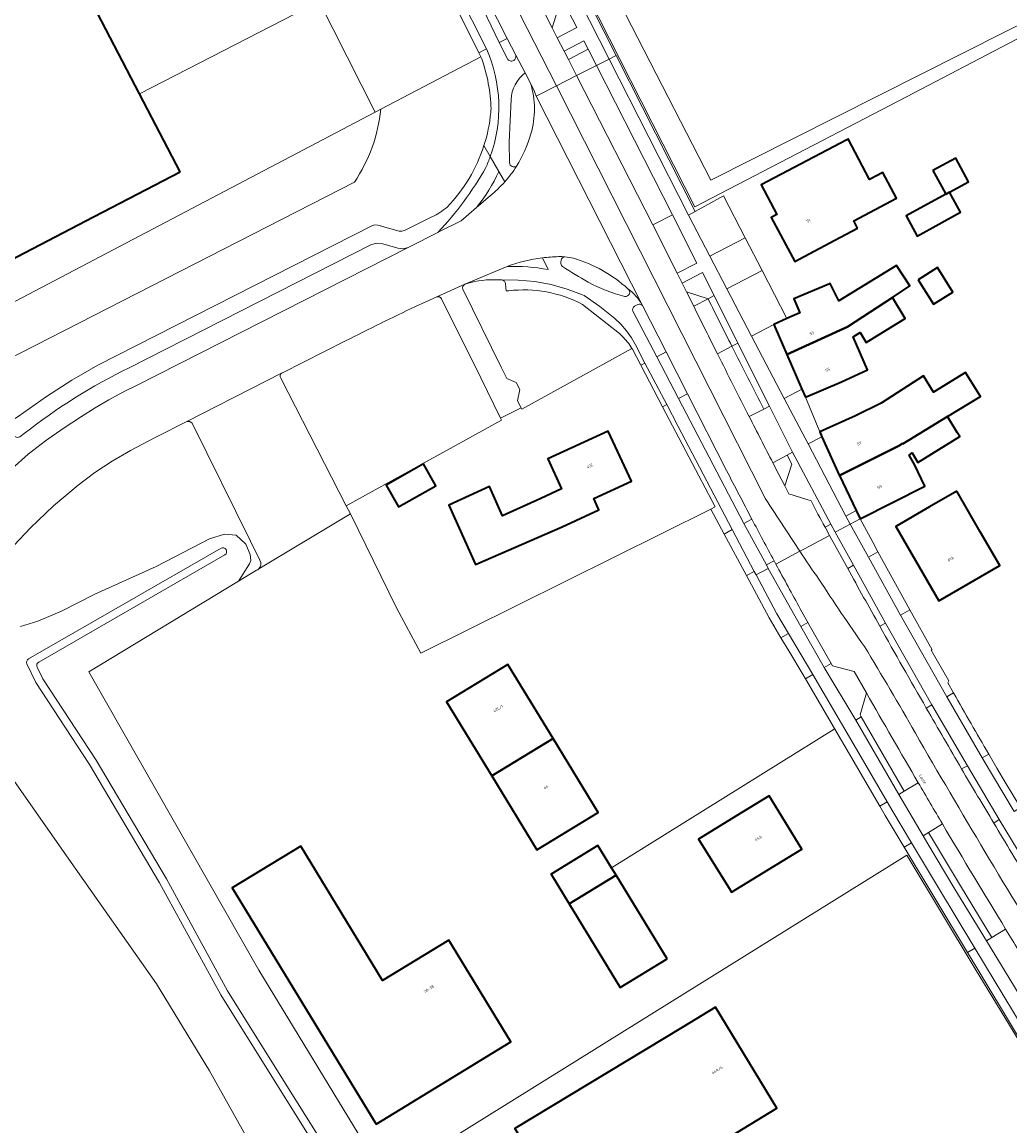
# Model space of a CAD drawing. Header units: metres. Extents: x 197700 to 204338, y 317132 to 325229.
# Tile 20 of 256: x 198824 to 198950, y 318554 to 318695. Entities that reach past the tile are written whole.
import ezdxf
from ezdxf.enums import TextEntityAlignment as Align

# ---------------------------------------------------------------- set-up
doc = ezdxf.new("R2010")
doc.units = ezdxf.units.M
for name, color, linetype, lineweight in [('B-WE-GR-BEPLANTING_CULTUUR_BODEMBEDEKKER-GV', 90, 'Continuous', 18), ('B-WE-GR-BEPLANTING_CULTUUR_BOSPLANTSOEN-GV', 90, 'Continuous', 18), ('B-WE-GR-BEPLANTING_CULTUUR_HEESTERS-GV', 90, 'Continuous', 18), ('B-WE-GR-BEPLANTING_CULTUUR_ROOS-GV', 90, 'Continuous', 18), ('B-WE-GR-GRAS-GV', 60, 'Continuous', 13), ('B-WE-IE-TERREINAFSCHEIDING_KUNSTMATIG_HEKWERK-G', 20, 'IE-TERREINAFSCHEIDING-KUNSTMATIG', 18), ('B-WE-IE-TERREINAFSCHEIDING_KUNSTMATIG_MUUR-G', 90, 'IE-TERREINAFSCHEIDING-KUNSTMATIG-DICHT', 18), ('B-WE-OG-BEBOUWING-GV', 7, 'Continuous', 35), ('B-WE-OG-BEBOUWING-T18', 10, 'Continuous', 18), ('B-WE-OG-TERREIN_CULTUURSCHEIDING-GV', 7, 'Continuous', 18), ('B-WE-OG-TERREIN_ERF-GV', 7, 'Continuous', 18), ('B-WE-OG-TOPOGRAFIE-T18', 10, 'Continuous', 18), ('B-WE-OG-WATER_GREPPEL-GV', 160, 'Continuous', 18), ('B-WE-VH-VERHARDING_ASFALT-GV', 252, 'Continuous', 18), ('B-WE-VH-VERHARDING_BETONSTRAATSTEEN-GV', 252, 'Continuous', 18), ('B-WE-VH-VERHARDING_OPEN-GV', 252, 'Continuous', 18), ('B-WE-VH-VERHARDING_TEGEL-GV', 252, 'Continuous', 18)]:
    doc.layers.add(name, color=color, linetype=linetype, lineweight=lineweight)
doc.styles.add('NLCS-ISO-M200-T18', font='NLCS-ISO.ttf', dxfattribs={"height": 0.36})
doc.linetypes.add('IE-TERREINAFSCHEIDING-KUNSTMATIG', pattern='A,4,[82,NLCS.SHX,S=0.75,R=90,X=0,Y=0],4,-2', length=10)
doc.linetypes.add('IE-TERREINAFSCHEIDING-KUNSTMATIG-DICHT', pattern='A,8,-1,[82,NLCS.SHX,S=0.75,R=90,X=0,Y=0],-1', length=10)

msp = doc.modelspace()

# ---------------------------------------------------------------- linework, layer by layer
at = {"layer": 'B-WE-GR-BEPLANTING_CULTUUR_BODEMBEDEKKER-GV'}
msp.add_lwpolyline([(198953.076, 318585.32), (198953.809, 318585.766), (198949.081, 318593.566), (198948.37, 318593.119)], dxfattribs=at)
msp.add_lwpolyline([(198948.37, 318593.119, 0.0021925), (198953.017, 318585.417)], format="xyb", dxfattribs=at)
at = {"layer": 'B-WE-GR-BEPLANTING_CULTUUR_BOSPLANTSOEN-GV'}
for points in [[(198870.057, 318684.337), (198869.33, 318683.955), (198813.286, 318654.546)], [(198813.286, 318654.546), (198808.874, 318653.173), (198808.396, 318652.919), (198808.605, 318652.765), (198814.745, 318648.48), (198866.671, 318675.016)], [(198867.164, 318553.454), (198854.48, 318574.314), (198832.743, 318612.442), (198851.879, 318624.043), (198853.275, 318626.258), (198853.428, 318626.651), (198853.37, 318627.424), (198852.815, 318628.738), (198852.752, 318628.797), (198851.579, 318629.893), (198850.073, 318630.026), (198848.171, 318629.442), (198841.357, 318625.918), (198833.526, 318622.375), (198829.24, 318620.213), (198826.224, 318618.925), (198823.998, 318618.233)], [(198825.033, 318614.096), (198849.64, 318628.262)], [(198850.138, 318627.396), (198826.335, 318613.692)], [(198895.914, 318500.359), (198890.56, 318508.807), (198884.302, 318517.502), (198876.379, 318528.822), (198865.865, 318545.151), (198856.974, 318559.37), (198849.61, 318571.189), (198841.785, 318585.492), (198832.813, 318600.611), (198825.967, 318611.076), (198824.831, 318613.447)], [(198826.134, 318613.043), (198826.841, 318611.568), (198833.661, 318601.141), (198842.653, 318585.988), (198850.474, 318571.693), (198857.822, 318559.9), (198866.709, 318545.687), (198877.209, 318529.38), (198885.118, 318518.08), (198891.388, 318509.367), (198896.764, 318500.887), (198905.93, 318485.772), (198909.345, 318479.859)], [(198794.678, 318553.995), (198794.543, 318555.496), (198794.874, 318557.344), (198796.069, 318559.573), (198797.613, 318561.993), (198798.966, 318563.974), (198799.847, 318566.555), (198802.891, 318571.324), (198808.278, 318580.235), (198812.728, 318590.435), (198816.296, 318603.12), (198817.148, 318604.862), (198818.254, 318604.888), (198819.627, 318603.909), (198821.315, 318601.124), (198830.195, 318588.507), (198841.405, 318572.566), (198848.166, 318561.479), (198852.946, 318552.931)]]:
    msp.add_lwpolyline(points, dxfattribs=at)
for points in [[(198866.671, 318675.016, 0.1220074), (198870.057, 318684.337)], [(198849.64, 318628.262, -0.9240348), (198850.138, 318627.396)], [(198824.831, 318613.447, -0.3931058), (198825.033, 318614.096)], [(198826.335, 318613.692, 0.3929229), (198826.134, 318613.043)]]:
    msp.add_lwpolyline(points, format="xyb", dxfattribs=at)
at = {"layer": 'B-WE-GR-BEPLANTING_CULTUUR_HEESTERS-GV'}
for points in [[(198887.293, 318691.223), (198886.2, 318693.383), (198885.187, 318692.87), (198886.235, 318690.779)], [(198887.011, 318690.569), (198887.033, 318690.582)], [(198902.882, 318659.372), (198902.477, 318659.168)], [(198905.312, 318652.7), (198906.493, 318653.329), (198903.474, 318659.239)], [(198902.259, 318658.514), (198905.312, 318652.7)], [(198914.238, 318638.167), (198909.239, 318647.953), (198908.067, 318647.355), (198916.437, 318631.406)], [(198926.817, 318630.933), (198927.553, 318631.323), (198922.673, 318640.535), (198921.969, 318640.151), (198922.563, 318638.994), (198921.672, 318636.197), (198922.172, 318635.197)], [(198922.172, 318635.197), (198925.022, 318634.297)], [(198916.437, 318631.406), (198917.464, 318631.96)], [(198920.536, 318626.198), (198920.301, 318626.634), (198919.31, 318626.104)], [(198919.31, 318626.104), (198919.553, 318625.67), (198923.708, 318618.232), (198924.63, 318618.758), (198923.652, 318620.496)], [(198933.801, 318618.279), (198934.54, 318618.684), (198930.446, 318626.069), (198929.707, 318625.647)], [(198940.473, 318608.235), (198939.747, 318607.817)], [(198944.269, 318600.042), (198944.998, 318600.454), (198940.473, 318608.235)]]:
    msp.add_lwpolyline(points, dxfattribs=at)
for points in [[(198887.033, 318690.582, 0.3141268), (198887.293, 318691.223)], [(198886.235, 318690.779, 0.4219979), (198887.011, 318690.569)], [(198902.477, 318659.168, 0.3880737), (198902.259, 318658.514)], [(198903.474, 318659.239, 0.3416128), (198902.882, 318659.372)], [(198917.464, 318631.96, -0.0028765), (198914.238, 318638.167)], [(198925.022, 318634.297, 0.0105989), (198926.817, 318630.933)], [(198923.652, 318620.496, -0.0026036), (198920.536, 318626.198)], [(198929.707, 318625.647, 0.0019128), (198933.801, 318618.279)], [(198939.747, 318607.817, 0.0020408), (198944.269, 318600.042)]]:
    msp.add_lwpolyline(points, format="xyb", dxfattribs=at)
msp.add_lwpolyline([(198927.576, 318613.527), (198926.71, 318612.999), (198930.725, 318606.283), (198931.417, 318606.707), (198931.284, 318606.938), (198932.099, 318609.756), (198930.537, 318612.488), (198927.745, 318613.227)], close=True, dxfattribs=at)
at = {"layer": 'B-WE-GR-BEPLANTING_CULTUUR_ROOS-GV'}
for points in [[(198896.539, 318691.997), (198894.015, 318690.689), (198895.063, 318688.639), (198897.594, 318689.922)], [(198895.063, 318688.639), (198904.828, 318669.542), (198907.303, 318670.832), (198897.594, 318689.922)]]:
    msp.add_lwpolyline(points, close=True, dxfattribs=at)
at = {"layer": 'B-WE-GR-GRAS-GV'}
msp.add_lwpolyline([(198953.535, 318715.895), (198948.168, 318726.297), (198934.923, 318752.309), (198926.897, 318766.327), (198926.499, 318766.058), (198928.884, 318761.733), (198924.077, 318759.083), (198921.935, 318762.968), (198907.271, 318753.043), (198880.362, 318737.286), (198912.236, 318675.263), (198960.484, 318699.652), (198959.922, 318701.001), (198961.65, 318701.817)], close=True, dxfattribs=at)
at = {"layer": 'B-WE-IE-TERREINAFSCHEIDING_KUNSTMATIG_HEKWERK-G'}
for points in [[(198839.23, 318686.292), (198862.192, 318698.108)], [(198862.192, 318698.108), (198869.33, 318683.955)], [(198869.33, 318683.955), (198813.286, 318654.546)], [(198866.171, 318632.621), (198854.469, 318625.611)], [(198872.065, 318620.64), (198866.171, 318632.621)], [(198832.743, 318612.442), (198851.879, 318624.043)], [(198875.156, 318614.822), (198872.065, 318620.64)], [(198854.48, 318574.314), (198832.743, 318612.442)], [(198927.995, 318605.138), (198899.526, 318587.401)], [(198937.25, 318589.02), (198872.416, 318548.682)], [(198867.164, 318553.454), (198854.48, 318574.314)]]:
    msp.add_lwpolyline(points, dxfattribs=at)
at = {"layer": 'B-WE-IE-TERREINAFSCHEIDING_KUNSTMATIG_MUUR-G'}
for points in [[(198945.998, 318574.474), (198937.25, 318589.02)], [(198958.092, 318554.662), (198945.998, 318574.474)]]:
    msp.add_lwpolyline(points, dxfattribs=at)
at = {"layer": 'B-WE-OG-BEBOUWING-GV'}
for points in [[(198844.403, 318676.345), (198839.23, 318686.292), (198828.985, 318705.994), (198817.992, 318700.277), (198813.556, 318697.969), (198797.204, 318689.466), (198810.316, 318664.254), (198812.623, 318659.818), (198833.412, 318670.629)], [(198930.978, 318669.143), (198930.489, 318670.072), (198935.926, 318672.968), (198934.195, 318676.254), (198932.477, 318675.349), (198929.751, 318680.532), (198929.584, 318680.445), (198918.632, 318674.695), (198920.642, 318670.9), (198919.928, 318670.518), (198922.949, 318664.876), (198927.357, 318667.237)], [(198940.588, 318676.485), (198940.995, 318675.744), (198942.237, 318673.48), (198942.723, 318673.745), (198945.137, 318675.065), (198943.524, 318678.092)], [(198942.237, 318673.48), (198937.165, 318670.706), (198938.578, 318668.125), (198944.136, 318671.173), (198942.723, 318673.745)], [(198921.948, 318657.588), (198920.28, 318656.845), (198921.948, 318652.988), (198929.676, 318656.51), (198935.425, 318660.285), (198937.662, 318661.754), (198935.954, 318664.357), (198928.579, 318659.838), (198927.465, 318662.062), (198927.3, 318661.992), (198922.84, 318660.088), (198923.594, 318658.32)], [(198938.703, 318662.529), (198940.655, 318659.409), (198943.12, 318660.969), (198941.169, 318664.09)], [(198924.31, 318647.525), (198928.899, 318649.51), (198932.254, 318651.052), (198930.409, 318655.265), (198931.281, 318655.799), (198932.059, 318654.531), (198937.07, 318657.601), (198935.425, 318660.285), (198929.676, 318656.51), (198921.948, 318652.988), (198923.861, 318648.563)], [(198930.688, 318645.172), (198926.125, 318643.128), (198926.413, 318642.484), (198928.609, 318637.581), (198928.64, 318637.518), (198936.26, 318641.332), (198936.729, 318641.626), (198936.763, 318641.56), (198942.459, 318645.053), (198946.655, 318647.626), (198944.777, 318650.689), (198940.672, 318648.171), (198939.391, 318650.261), (198934.003, 318646.777)], [(198943.709, 318643.043), (198942.459, 318645.053), (198936.763, 318641.56), (198936.729, 318641.626), (198936.26, 318641.332), (198928.64, 318637.518), (198930.803, 318633.045), (198931.312, 318631.994), (198939.575, 318636.158), (198938.234, 318638.927), (198937.545, 318640.141), (198937.927, 318640.419), (198938.666, 318639.195), (198944.029, 318642.522)], [(198880.781, 318629.197), (198882.154, 318626.161), (198893.237, 318630.967), (198897.903, 318633.145), (198897.249, 318634.598), (198902.088, 318636.82), (198899.091, 318643.203), (198891.386, 318639.661), (198893.149, 318635.827), (198890.51, 318634.614), (198885.602, 318632.394), (198883.924, 318636.106), (198878.72, 318633.752)], [(198875.485, 318639.003), (198870.744, 318636.308), (198872.33, 318633.519), (198877.07, 318636.213)], [(198943.633, 318635.526), (198940.173, 318633.517), (198935.85, 318631.006), (198941.37, 318621.502), (198949.153, 318626.022), (198946.642, 318630.346)], [(198884.217, 318599.153), (198892.052, 318603.936), (198886.279, 318613.393), (198878.444, 318608.61)], [(198892.052, 318603.936), (198884.217, 318599.153), (198889.991, 318589.696), (198897.826, 318594.479)], [(198915.412, 318593.999), (198910.636, 318591.084), (198914.555, 318584.785), (198914.863, 318584.29), (198919.581, 318587.17), (198923.848, 318589.775), (198919.679, 318596.604)], [(198869.469, 318554.665), (198886.662, 318565.163), (198878.749, 318578.171), (198870.253, 318573.003), (198859.812, 318590.167), (198851.055, 318584.84)], [(198900.11, 318586.443), (198899.526, 318587.401), (198897.782, 318590.258), (198891.805, 318586.609), (198894.135, 318582.791)], [(198906.631, 318575.761), (198900.11, 318586.443), (198894.135, 318582.791), (198900.654, 318572.112)], [(198888.237, 318552.328), (198881.387, 318548.138), (198887.069, 318538.853), (198893.8, 318542.972), (198894.986, 318541.033), (198916.39, 318554.097), (198920.664, 318556.692), (198912.82, 318569.609), (198908.546, 318567.014), (198887.153, 318554.1)]]:
    msp.add_lwpolyline(points, close=True, dxfattribs=at)
at = {"layer": 'B-WE-OG-TERREIN_CULTUURSCHEIDING-GV'}
for points in [[(198882.946, 318690.775), (198882.819, 318691.033), (198870.057, 318684.337)], [(198884.099, 318683.923), (198884.12, 318684.159), (198884.138, 318684.392)], [(198866.671, 318675.016), (198814.745, 318648.48), (198821.554, 318643.729), (198823.731, 318645.071), (198827.35, 318647.615), (198830.565, 318649.694), (198833.877, 318651.62), (198868.894, 318669.439), (198869.268, 318669.548), (198869.657, 318669.506), (198872.389, 318668.775), (198872.743, 318668.737), (198873.09, 318668.818), (198876.588, 318670.569)], [(198881.558, 318662.206), (198880.795, 318661.977)], [(198886.073, 318661.112), (198885.965, 318661.988)], [(198857.254, 318649.973), (198865.628, 318633.678), (198885.479, 318644.605), (198885.353, 318644.856), (198882.813, 318650.026), (198877.813, 318660.12)], [(198877.206, 318660.364), (198874.5, 318659.142)], [(198880.528, 318661.323), (198885.43, 318651.358), (198886.153, 318649.919), (198887.346, 318649.418), (198887.827, 318648.543), (198887.535, 318647.083), (198887.983, 318646.19), (198888.065, 318646.027), (198902.142, 318653.775), (198901.885, 318654.198)], [(198886.386, 318661.134), (198886.073, 318661.112)], [(198900.542, 318655.665), (198895.828, 318659.398)], [(198865.543, 318654.72), (198857.479, 318650.669), (198857.44, 318650.649)], [(198854.604, 318626.697), (198853.395, 318629.141), (198845.943, 318644.211), (198845.64, 318644.442), (198845.261, 318644.421), (198841.392, 318642.487), (198840.413, 318641.983), (198838.048, 318640.729), (198835.737, 318639.383), (198833.497, 318637.915), (198831.358, 318636.307), (198828.242, 318633.659), (198825.277, 318630.847), (198822.491, 318627.853)], [(198829.24, 318620.213), (198833.526, 318622.375), (198841.357, 318625.918), (198848.171, 318629.442), (198850.073, 318630.026), (198851.579, 318629.893), (198852.752, 318628.797), (198852.815, 318628.738), (198853.37, 318627.424), (198853.428, 318626.651), (198853.275, 318626.258), (198851.879, 318624.043), (198854.149, 318625.419), (198854.319, 318625.497), (198854.469, 318625.611)], [(198823.998, 318618.233), (198826.224, 318618.925), (198829.24, 318620.213)]]:
    msp.add_lwpolyline(points, dxfattribs=at)
for points in [[(198884.138, 318684.392, 0.0753714), (198882.946, 318690.775)], [(198870.057, 318684.337, -0.1220074), (198866.671, 318675.016)], [(198883.231, 318679.699, 0.0536699), (198884.099, 318683.923)], [(198878.513, 318671.832, 0.1155191), (198883.231, 318679.699)], [(198876.588, 318670.569, 0.0726371), (198878.513, 318671.832)], [(198880.795, 318661.977, 0.3746055), (198880.528, 318661.323)], [(198885.497, 318662.517, 0.0783787), (198881.558, 318662.206)], [(198885.965, 318661.988, 0.4407103), (198885.497, 318662.517)], [(198877.813, 318660.12, 0.3326706), (198877.206, 318660.364)], [(198895.828, 318659.398, 0.1527007), (198886.386, 318661.134)], [(198874.5, 318659.142, 0.0060416), (198865.543, 318654.72)], [(198901.885, 318654.198, 0.0484613), (198900.542, 318655.665)], [(198857.44, 318650.649, 0.4145645), (198857.254, 318649.973)], [(198854.469, 318625.611, 0.3583812), (198854.604, 318626.697)]]:
    msp.add_lwpolyline(points, format="xyb", dxfattribs=at)
at = {"layer": 'B-WE-OG-TERREIN_ERF-GV'}
for points in [[(198877.354, 318736.561), (198910.16, 318671.856), (198936.248, 318685.425), (198958.744, 318697.184)], [(198958.744, 318697.184), (198936.248, 318685.425), (198910.16, 318671.856), (198877.354, 318736.561)], [(198960.484, 318699.652), (198912.236, 318675.263), (198880.362, 318737.286)], [(198881.296, 318728.381), (198900.127, 318691.205), (198910.216, 318671.287), (198913.844, 318673.28), (198916.619, 318667.906), (198918.778, 318663.725), (198921.948, 318657.588), (198923.594, 318658.32), (198922.84, 318660.088), (198927.3, 318661.992), (198927.465, 318662.062), (198928.579, 318659.838), (198935.954, 318664.357), (198937.662, 318661.754), (198935.425, 318660.285), (198937.07, 318657.601), (198932.059, 318654.531), (198931.281, 318655.799), (198930.409, 318655.265), (198932.254, 318651.052), (198928.899, 318649.51), (198924.31, 318647.525), (198926.125, 318643.128), (198930.688, 318645.172), (198934.003, 318646.777), (198939.391, 318650.261), (198940.672, 318648.171), (198944.777, 318650.689), (198946.655, 318647.626), (198942.459, 318645.053), (198943.709, 318643.043), (198944.029, 318642.522), (198938.666, 318639.195), (198937.927, 318640.419), (198937.545, 318640.141), (198938.234, 318638.927), (198939.575, 318636.158), (198931.312, 318631.994), (198932.899, 318628.996), (198933.567, 318627.788), (198937.663, 318620.376), (198940.483, 318615.272), (198940.369, 318615.21), (198942.616, 318611.31), (198942.492, 318611.04), (198943.227, 318609.748), (198943.229, 318609.745)], [(198725.275, 318701.178), (198738.467, 318673.37), (198760.078, 318627.277), (198787.101, 318641.579), (198803.337, 318650.225), (198803.448, 318650.284), (198808.396, 318652.919), (198808.874, 318653.173), (198813.286, 318654.546), (198869.33, 318683.955), (198870.057, 318684.337), (198882.819, 318691.033), (198882.567, 318691.543), (198878.921, 318698.938)], [(198951.142, 318566.385), (198946.189, 318574.608), (198945.011, 318576.57), (198936.929, 318590.03), (198934.505, 318594.067), (198933.803, 318595.269), (198924.305, 318611.533), (198923.998, 318612.059), (198922.165, 318615.118), (198921.183, 318616.792), (198919.684, 318619.349), (198916.775, 318624.749), (198913.92, 318630.049), (198912.208, 318633.226), (198875.156, 318614.822), (198872.065, 318620.64), (198866.171, 318632.621), (198854.469, 318625.611), (198854.319, 318625.497), (198854.149, 318625.419), (198851.879, 318624.043), (198832.743, 318612.442), (198854.48, 318574.314), (198867.164, 318553.454)], [(198852.946, 318552.931), (198848.166, 318561.479), (198841.405, 318572.566), (198830.195, 318588.507), (198821.315, 318601.124), (198819.627, 318603.909), (198818.254, 318604.888), (198817.148, 318604.862), (198816.296, 318603.12), (198812.728, 318590.435), (198808.278, 318580.235), (198802.891, 318571.324), (198799.847, 318566.555), (198798.966, 318563.974), (198797.613, 318561.993), (198796.069, 318559.573), (198794.874, 318557.344), (198794.543, 318555.496), (198794.678, 318553.995)], [(198947.722, 318601.942), (198948.772, 318600.142), (198949.826, 318598.343), (198951.793, 318595.098), (198957.055, 318586.419), (198960.114, 318581.373), (198960.705, 318580.398), (198960.905, 318580.524), (198964.347, 318574.77), (198968.49, 318567.843), (198972.67, 318560.855), (198973.076, 318560.175), (198973.306, 318560.313), (198972.096, 318562.336), (198961.285, 318580.361)]]:
    msp.add_lwpolyline(points, dxfattribs=at)
for points in [[(198839.23, 318686.292), (198844.403, 318676.345), (198833.412, 318670.629), (198812.623, 318659.818), (198810.316, 318664.254), (198797.204, 318689.466), (198813.556, 318697.969), (198817.992, 318700.277), (198828.985, 318705.994)], [(198930.489, 318670.072), (198930.978, 318669.143), (198927.357, 318667.237), (198922.949, 318664.876), (198919.928, 318670.518), (198920.642, 318670.9), (198918.632, 318674.695), (198929.584, 318680.445), (198929.751, 318680.532), (198932.477, 318675.349), (198934.195, 318676.254), (198935.926, 318672.968)], [(198937.165, 318670.706), (198942.237, 318673.48), (198940.995, 318675.744), (198940.588, 318676.485), (198943.524, 318678.092), (198945.137, 318675.065), (198942.723, 318673.745), (198944.136, 318671.173), (198938.578, 318668.125)], [(198940.655, 318659.409), (198938.703, 318662.529), (198941.169, 318664.09), (198943.12, 318660.969)], [(198875.156, 318614.822), (198912.208, 318633.226), (198912.207, 318633.229), (198912.759, 318633.53), (198906.053, 318646.328), (198903.281, 318651.618), (198902.205, 318653.671), (198902.142, 318653.775), (198888.065, 318646.027), (198887.983, 318646.19), (198885.353, 318644.856), (198885.479, 318644.605), (198865.628, 318633.678), (198866.171, 318632.621), (198872.065, 318620.64)], [(198882.154, 318626.161), (198880.781, 318629.197), (198878.72, 318633.752), (198883.924, 318636.106), (198885.602, 318632.394), (198890.51, 318634.614), (198893.149, 318635.827), (198891.386, 318639.661), (198899.091, 318643.203), (198902.088, 318636.82), (198897.249, 318634.598), (198897.903, 318633.145), (198893.237, 318630.967)], [(198870.744, 318636.308), (198875.485, 318639.003), (198877.07, 318636.213), (198872.33, 318633.519)], [(198940.173, 318633.517), (198943.633, 318635.526), (198946.642, 318630.346), (198949.153, 318626.022), (198941.37, 318621.502), (198935.85, 318631.006)], [(198897.826, 318594.479), (198889.991, 318589.696), (198884.217, 318599.153), (198878.444, 318608.61), (198886.279, 318613.393), (198892.052, 318603.936)], [(198910.636, 318591.084), (198915.412, 318593.999), (198919.679, 318596.604), (198923.848, 318589.775), (198919.581, 318587.17), (198914.863, 318584.29), (198914.555, 318584.785)], [(198886.662, 318565.163), (198869.469, 318554.665), (198851.055, 318584.84), (198859.812, 318590.167), (198870.253, 318573.003), (198878.749, 318578.171)], [(198900.11, 318586.443), (198906.631, 318575.761), (198900.654, 318572.112), (198894.135, 318582.791), (198891.805, 318586.609), (198897.782, 318590.258), (198899.526, 318587.401)], [(198881.387, 318548.138), (198888.237, 318552.328), (198887.153, 318554.1), (198908.546, 318567.014), (198912.82, 318569.609), (198920.664, 318556.692), (198916.39, 318554.097), (198894.986, 318541.033), (198893.8, 318542.972), (198887.069, 318538.853)]]:
    msp.add_lwpolyline(points, close=True, dxfattribs=at)
msp.add_lwpolyline([(198943.229, 318609.745, 0.0022166), (198947.722, 318601.942)], format="xyb", dxfattribs=at)
at = {"layer": 'B-WE-OG-WATER_GREPPEL-GV'}
for points in [[(198849.64, 318628.262), (198825.033, 318614.096)], [(198826.335, 318613.692), (198850.138, 318627.396)], [(198824.831, 318613.447), (198825.967, 318611.076), (198832.813, 318600.611), (198841.785, 318585.492), (198849.61, 318571.189), (198856.974, 318559.37), (198865.865, 318545.151), (198876.379, 318528.822), (198884.302, 318517.502), (198890.56, 318508.807)], [(198909.345, 318479.859), (198905.93, 318485.772), (198896.764, 318500.887), (198891.388, 318509.367), (198885.118, 318518.08), (198877.209, 318529.38), (198866.709, 318545.687), (198857.822, 318559.9), (198850.474, 318571.693), (198842.653, 318585.988), (198833.661, 318601.141), (198826.841, 318611.568), (198826.134, 318613.043)]]:
    msp.add_lwpolyline(points, dxfattribs=at)
for points in [[(198850.138, 318627.396, 0.9240348), (198849.64, 318628.262)], [(198825.033, 318614.096, 0.3931058), (198824.831, 318613.447)], [(198826.134, 318613.043, -0.3929229), (198826.335, 318613.692)]]:
    msp.add_lwpolyline(points, format="xyb", dxfattribs=at)
at = {"layer": 'B-WE-VH-VERHARDING_ASFALT-GV'}
for points in [[(198892.595, 318693.467), (198891.946, 318694.736), (198879.4, 318719.636), (198877.241, 318723.883), (198872.619, 318732.977), (198861.043, 318755.756), (198858.234, 318761.285), (198857.724, 318762.288), (198856.427, 318764.854), (198854.579, 318768.512), (198845.014, 318787.444), (198836.85, 318803.602), (198835.649, 318806.058), (198832.925, 318804.678)], [(198832.925, 318804.678), (198830.448, 318803.423), (198830.819, 318802.69), (198833.653, 318797.093), (198841.408, 318781.664), (198842.878, 318778.769), (198851.619, 318761.56), (198864.647, 318735.91), (198872.227, 318720.985), (198882.488, 318700.715), (198886.2, 318693.383), (198887.293, 318691.223)], [(198892.478, 318687.328), (198895.063, 318688.639), (198894.015, 318690.689), (198893.473, 318691.75), (198892.595, 318693.467)], [(198887.293, 318691.223), (198888.494, 318688.969), (198889.192, 318687.657), (198889.668, 318686.611), (198889.891, 318686.016), (198892.478, 318687.328)], [(198907.925, 318663.375), (198904.828, 318669.542), (198895.063, 318688.639), (198892.478, 318687.328), (198919.197, 318634.539), (198923.606, 318627.85), (198924.115, 318628.123), (198927.378, 318629.878), (198926.817, 318630.933)], [(198903.428, 318659.33), (198889.891, 318686.016), (198889.668, 318686.611), (198889.192, 318687.657)], [(198920.301, 318626.634), (198920.536, 318626.198), (198923.606, 318627.85), (198919.197, 318634.539), (198892.478, 318687.328), (198889.891, 318686.016), (198903.428, 318659.33), (198903.474, 318659.239)], [(198884.019, 318673.288), (198882.294, 318671.795), (198880.317, 318670.084), (198877.62, 318668.737), (198877.35, 318668.602), (198873.729, 318666.758), (198873.542, 318666.663), (198838.931, 318649.081), (198837.105, 318648.161), (198835.305, 318647.195), (198833.534, 318646.172), (198831.803, 318645.087), (198829.478, 318643.537), (198827.184, 318641.946), (198824.967, 318640.241), (198822.893, 318638.368), (198819.289, 318634.629), (198815.915, 318630.684)], [(198874.5, 318659.142), (198877.206, 318660.364), (198880.795, 318661.977), (198886.205, 318664.245)], [(198910.027, 318659.163), (198909.12, 318660.995), (198908.553, 318662.124), (198907.925, 318663.375)], [(198903.474, 318659.239), (198906.493, 318653.329), (198909.239, 318647.953), (198914.238, 318638.167)], [(198822.491, 318627.853), (198825.277, 318630.847), (198828.242, 318633.659), (198831.358, 318636.307), (198833.497, 318637.915), (198835.737, 318639.383), (198838.048, 318640.729), (198840.413, 318641.983), (198841.392, 318642.487), (198845.261, 318644.421), (198857.44, 318650.649), (198857.479, 318650.669), (198865.543, 318654.72)], [(198925.022, 318634.297), (198922.172, 318635.197), (198921.672, 318636.197), (198920.906, 318637.677), (198920.143, 318639.155)], [(198929.707, 318625.647), (198927.378, 318629.878), (198924.115, 318628.123), (198923.606, 318627.85)], [(198923.606, 318627.85), (198920.536, 318626.198)], [(198923.652, 318620.496), (198924.63, 318618.758), (198927.576, 318613.527), (198927.745, 318613.227), (198930.537, 318612.488), (198932.099, 318609.756)]]:
    msp.add_lwpolyline(points, dxfattribs=at)
for points in [[(198832.925, 318804.678, 0.0014612), (198892.478, 318687.328)], [(198892.478, 318687.328, -0.0014612), (198832.925, 318804.678)], [(198889.192, 318687.657, -0.1486069), (198889.218, 318681.197)], [(198889.218, 318681.197, -0.0743717), (198887.383, 318677.045)], [(198887.383, 318677.045, -0.0405861), (198885.885, 318675.058)], [(198885.885, 318675.058, -0.0418623), (198884.019, 318673.288)], [(198886.205, 318664.245, -0.0564383), (198890.692, 318665.344)], [(198890.692, 318665.344, -0.0249329), (198892.75, 318665.503)], [(198892.75, 318665.503, -0.0255732), (198893.57, 318665.472)], [(198893.57, 318665.472, -0.0338465), (198894.684, 318665.298)], [(198894.684, 318665.298, -0.1094596), (198901.633, 318661.387)], [(198901.633, 318661.387, -0.1195368), (198903.428, 318659.33)], [(198865.543, 318654.72, -0.0060416), (198874.5, 318659.142)], [(198913.061, 318653.082, -0.0011191), (198910.027, 318659.163)], [(198917.122, 318645.052, -0.0015901), (198913.061, 318653.082)], [(198920.143, 318639.155, -0.0011467), (198917.122, 318645.052)], [(198914.238, 318638.167, 0.0028765), (198917.464, 318631.96)], [(198926.817, 318630.933, -0.0105989), (198925.022, 318634.297)], [(198917.464, 318631.96, 0.0025246), (198920.301, 318626.634)], [(198923.606, 318627.85, 0.0086616), (198926.014, 318624.301)], [(198926.014, 318624.301, -0.0086616), (198923.606, 318627.85)], [(198920.536, 318626.198, 0.0026036), (198923.652, 318620.496)], [(198933.801, 318618.279, -0.0019128), (198929.707, 318625.647)], [(198926.014, 318624.301, 0.0092659), (198931.85, 318615.676)], [(198931.85, 318615.676, -0.0092659), (198926.014, 318624.301)], [(198939.747, 318607.817, -0.0028244), (198933.801, 318618.279)], [(198931.85, 318615.676, -0.0077986), (198938.35, 318604.625)], [(198938.35, 318604.625, 0.0077986), (198931.85, 318615.676)], [(198932.099, 318609.756, 0.0028366), (198938.718, 318598.28)], [(198944.269, 318600.042, -0.0020408), (198939.747, 318607.817)], [(198938.35, 318604.625, 0.0080337), (198956.449, 318574.333)], [(198956.449, 318574.333, -0.0080337), (198938.35, 318604.625)], [(198948.37, 318593.119, -0.0018334), (198944.269, 318600.042)], [(198938.718, 318598.28, 0.0012718), (198941.809, 318593.02)], [(198941.809, 318593.02, 0.0033534), (198949.891, 318579.559)], [(198953.017, 318585.417, -0.0021925), (198948.37, 318593.119)], [(198949.891, 318579.559, 0.0014347), (198953.187, 318574.182)]]:
    msp.add_lwpolyline(points, format="xyb", dxfattribs=at)
at = {"layer": 'B-WE-VH-VERHARDING_BETONSTRAATSTEEN-GV'}
for points in [[(198853.331, 318745.724), (198860.645, 318733.788), (198868.064, 318721.681), (198870.144, 318718.287), (198870.888, 318716.97), (198871.606, 318715.638), (198879.852, 318699.402), (198883.562, 318692.047)], [(198893.442, 318697.967), (198895.102, 318694.766), (198892.595, 318693.467), (198893.473, 318691.75), (198895.989, 318693.056), (198896.539, 318691.997), (198897.594, 318689.922), (198899.21, 318690.741), (198880.378, 318727.893)], [(198886.235, 318690.779), (198885.187, 318692.87), (198881.623, 318700.284)], [(198888.494, 318688.969), (198887.293, 318691.223)], [(198887.033, 318690.582), (198887.011, 318690.569)], [(198886.49, 318677.482), (198886.461, 318680.145), (198886.712, 318685.557)], [(198884.034, 318678.294), (198885.134, 318676.371), (198885.885, 318675.058)], [(198885.134, 318676.371), (198884.034, 318678.294)], [(198885.885, 318675.058), (198885.134, 318676.371)], [(198882.294, 318671.795), (198884.019, 318673.288)], [(198877.35, 318668.602), (198877.62, 318668.737), (198880.317, 318670.084), (198882.294, 318671.795)], [(198815.915, 318630.684), (198819.289, 318634.629), (198822.893, 318638.368), (198824.967, 318640.241), (198827.184, 318641.946), (198829.478, 318643.537), (198831.803, 318645.087), (198833.534, 318646.172), (198835.305, 318647.195), (198837.105, 318648.161), (198838.931, 318649.081), (198873.542, 318666.663), (198872.889, 318666.508), (198872.224, 318666.596), (198870.295, 318667.152), (198869.516, 318667.217), (198868.769, 318666.992), (198837.876, 318651.289)], [(198891.427, 318663.857), (198890.692, 318665.344)], [(198890.692, 318665.344), (198891.427, 318663.857)], [(198893.036, 318664.773), (198893.081, 318665.036)], [(198886.205, 318664.245), (198880.795, 318661.977), (198881.558, 318662.206)], [(198885.497, 318662.517), (198887.614, 318662.509), (198889.722, 318662.312), (198891.803, 318661.927), (198893.842, 318661.358), (198895.822, 318660.609), (198896.024, 318660.521), (198898.046, 318659.142), (198899.937, 318657.587), (198900.714, 318656.86), (198901.426, 318656.013), (198902.06, 318655.106), (198902.576, 318654.213), (198903.797, 318651.893), (198906.583, 318646.598), (198908.013, 318643.879), (198914.965, 318630.612), (198917.761, 318625.276), (198917.994, 318624.832), (198919.553, 318625.67)], [(198911.863, 318660.12), (198910.027, 318659.163)], [(198914.909, 318654.045), (198915.687, 318654.451), (198912.638, 318660.524), (198911.863, 318660.12)], [(198902.477, 318659.168), (198902.882, 318659.372)], [(198903.474, 318659.239), (198903.428, 318659.33)], [(198919.553, 318625.67), (198919.31, 318626.104), (198916.437, 318631.406), (198908.067, 318647.355), (198905.312, 318652.7), (198902.259, 318658.514)], [(198914.909, 318654.045), (198913.061, 318653.082)], [(198913.061, 318653.082), (198914.909, 318654.045)], [(198920.143, 318639.155), (198921.969, 318640.151), (198922.673, 318640.535), (198919.725, 318646.407), (198918.973, 318646.016), (198917.122, 318645.052)], [(198917.122, 318645.052), (198918.973, 318646.016)], [(198824.483, 318642.896), (198823.937, 318642.467)], [(198917.464, 318631.96), (198916.437, 318631.406), (198919.31, 318626.104), (198920.301, 318626.634)], [(198950.98, 318594.587), (198946.897, 318601.475), (198942.372, 318609.256), (198936.439, 318619.705), (198932.345, 318627.09), (198930.009, 318631.293), (198928.11, 318630.272), (198930.446, 318626.069), (198934.54, 318618.684), (198940.473, 318608.235), (198944.998, 318600.454), (198949.081, 318593.566), (198953.809, 318585.766)], [(198954.707, 318566.091), (198947.443, 318578.059), (198943.416, 318584.694), (198939.811, 318590.697), (198939.334, 318591.504), (198936.23, 318596.756), (198930.725, 318606.283), (198926.71, 318612.999), (198923.708, 318618.232), (198919.553, 318625.67), (198917.994, 318624.832), (198920.663, 318619.876), (198922.159, 318617.348), (198925.257, 318612.113), (198930.231, 318603.59), (198934.751, 318595.85), (198935.484, 318594.594), (198937.876, 318590.61), (198941.326, 318584.865), (198945.963, 318577.153), (198952.121, 318566.912)], [(198939.747, 318607.817), (198940.473, 318608.235), (198934.54, 318618.684), (198933.801, 318618.279)], [(198932.099, 318609.756), (198931.284, 318606.938), (198931.417, 318606.707)], [(198931.417, 318606.707), (198936.922, 318597.18), (198938.718, 318598.28)], [(198948.37, 318593.119), (198949.081, 318593.566), (198944.998, 318600.454), (198944.269, 318600.042)], [(198938.718, 318598.28), (198936.922, 318597.18), (198936.23, 318596.756), (198939.334, 318591.504), (198940.023, 318591.926), (198941.809, 318593.02)], [(198941.809, 318593.02), (198940.023, 318591.926)], [(198944.108, 318585.118), (198948.135, 318578.483), (198949.891, 318579.559)], [(198948.135, 318578.483), (198947.443, 318578.059), (198954.707, 318566.091), (198955.4, 318566.515), (198957.186, 318567.608), (198953.187, 318574.182)], [(198949.891, 318579.559), (198948.135, 318578.483)]]:
    msp.add_lwpolyline(points, dxfattribs=at)
for points in [[(198891.946, 318694.736), (198892.85, 318697.595), (198882.198, 318718.671), (198879.4, 318719.636)], [(198886.2, 318693.383), (198882.488, 318700.715), (198881.623, 318700.284), (198885.187, 318692.87)], [(198912.096, 318665.548), (198909.345, 318670.808), (198899.21, 318690.741), (198897.594, 318689.922), (198907.303, 318670.832), (198910.431, 318664.681), (198907.925, 318663.375), (198908.553, 318662.124), (198911.139, 318663.472), (198912.638, 318660.524), (198915.687, 318654.451), (198919.725, 318646.407), (198922.673, 318640.535), (198927.553, 318631.323), (198928.11, 318630.272), (198930.009, 318631.293), (198929.464, 318632.335), (198924.64, 318641.56), (198921.595, 318647.382), (198917.425, 318655.357), (198914.276, 318661.378)], [(198904.828, 318669.542), (198907.925, 318663.375), (198910.431, 318664.681), (198907.303, 318670.832)], [(198910.027, 318659.163), (198911.863, 318660.12), (198909.12, 318660.995)], [(198906.493, 318653.329), (198905.312, 318652.7), (198908.067, 318647.355), (198909.239, 318647.953)], [(198921.969, 318640.151), (198920.143, 318639.155), (198920.906, 318637.677), (198921.672, 318636.197), (198922.563, 318638.994)], [(198928.11, 318630.272), (198927.553, 318631.323), (198926.817, 318630.933), (198927.378, 318629.878), (198929.707, 318625.647), (198930.446, 318626.069)], [(198926.71, 318612.999), (198927.576, 318613.527), (198924.63, 318618.758), (198923.708, 318618.232)]]:
    msp.add_lwpolyline(points, close=True, dxfattribs=at)
for points in [[(198883.562, 318692.047, -0.1922347), (198884.034, 318678.294)], [(198887.293, 318691.223, -0.3141268), (198887.033, 318690.582)], [(198887.011, 318690.569, -0.4219979), (198886.235, 318690.779)], [(198886.712, 318685.557, -0.2331068), (198888.494, 318688.969)], [(198884.034, 318678.294, -0.0205611), (198883.47, 318676.906)], [(198885.885, 318675.058, 0.0405861), (198887.383, 318677.045)], [(198887.383, 318677.045, -0.5555743), (198886.49, 318677.482)], [(198883.47, 318676.906, -0.0628533), (198877.35, 318668.602)], [(198885.134, 318676.371, -0.0626251), (198882.294, 318671.795)], [(198882.294, 318671.795, 0.0626251), (198885.134, 318676.371)], [(198884.019, 318673.288, 0.0418623), (198885.885, 318675.058)], [(198890.692, 318665.344, 0.0564383), (198886.205, 318664.245)], [(198892.75, 318665.503, 0.0249329), (198890.692, 318665.344)], [(198893.57, 318665.472, 0.0255732), (198892.75, 318665.503)], [(198893.256, 318664.259, -0.2766767), (198893.036, 318664.773)], [(198893.081, 318665.036, -0.3255147), (198893.57, 318665.472)], [(198886.205, 318664.245, -0.0489524), (198891.427, 318663.857)], [(198891.427, 318663.857, 0.0489524), (198886.205, 318664.245)], [(198896.535, 318662.236, -0.0086568), (198893.256, 318664.259)], [(198881.558, 318662.206, -0.0783787), (198885.497, 318662.517)], [(198901.239, 318660.411, -0.0593545), (198896.535, 318662.236)], [(198901.633, 318661.387, -0.7688819), (198901.239, 318660.411)], [(198903.428, 318659.33, 0.1195368), (198901.633, 318661.387)], [(198911.863, 318660.12, 0.0008552), (198914.909, 318654.045)], [(198914.909, 318654.045, -0.0008552), (198911.863, 318660.12)], [(198902.259, 318658.514, -0.3880737), (198902.477, 318659.168)], [(198902.882, 318659.372, -0.3416128), (198903.474, 318659.239)], [(198910.027, 318659.163, 0.0011191), (198913.061, 318653.082)], [(198913.061, 318653.082, 0.0015901), (198917.122, 318645.052)], [(198918.973, 318646.016, -0.001142), (198914.909, 318654.045)], [(198837.876, 318651.289, 0.0525052), (198824.483, 318642.896)], [(198917.122, 318645.052, 0.0011467), (198920.143, 318639.155)], [(198920.301, 318626.634, -0.0025246), (198917.464, 318631.96)], [(198933.801, 318618.279, 0.0028244), (198939.747, 318607.817)], [(198938.718, 318598.28, -0.0028366), (198932.099, 318609.756)], [(198944.269, 318600.042, 0.0018334), (198948.37, 318593.119)], [(198941.809, 318593.02, -0.0012718), (198938.718, 318598.28)], [(198949.891, 318579.559, -0.0033534), (198941.809, 318593.02)], [(198940.023, 318591.926, 0.0019225), (198944.108, 318585.118)], [(198953.187, 318574.182, -0.0014347), (198949.891, 318579.559)]]:
    msp.add_lwpolyline(points, format="xyb", dxfattribs=at)
at = {"layer": 'B-WE-VH-VERHARDING_OPEN-GV'}
for points in [[(198888.494, 318688.969, 0.2331068), (198886.712, 318685.557)], [(198889.218, 318681.197, 0.1486069), (198889.192, 318687.657)], [(198887.383, 318677.045, 0.0743717), (198889.218, 318681.197)], [(198886.49, 318677.482, 0.5555743), (198887.383, 318677.045)], [(198893.036, 318664.773, 0.2766767), (198893.256, 318664.259)], [(198893.57, 318665.472, 0.3255147), (198893.081, 318665.036)], [(198894.684, 318665.298, 0.0338465), (198893.57, 318665.472)], [(198901.633, 318661.387, 0.1094596), (198894.684, 318665.298)], [(198893.256, 318664.259, 0.0086568), (198896.535, 318662.236)], [(198880.528, 318661.323, -0.3746055), (198880.795, 318661.977)], [(198896.535, 318662.236, 0.0593545), (198901.239, 318660.411)], [(198877.206, 318660.364, -0.3326706), (198877.813, 318660.12)], [(198901.239, 318660.411, 0.7688819), (198901.633, 318661.387)], [(198857.254, 318649.973, -0.4145645), (198857.44, 318650.649)], [(198854.604, 318626.697, -0.3583812), (198854.469, 318625.611)]]:
    msp.add_lwpolyline(points, format="xyb", dxfattribs=at)
for points in [[(198889.192, 318687.657), (198888.494, 318688.969)], [(198886.712, 318685.557), (198886.461, 318680.145), (198886.49, 318677.482)], [(198893.081, 318665.036), (198893.036, 318664.773)], [(198880.795, 318661.977), (198877.206, 318660.364)], [(198877.813, 318660.12), (198882.813, 318650.026), (198885.353, 318644.856), (198887.983, 318646.19), (198887.535, 318647.083), (198887.827, 318648.543), (198887.346, 318649.418), (198886.153, 318649.919), (198885.43, 318651.358), (198880.528, 318661.323)], [(198857.44, 318650.649), (198845.261, 318644.421), (198845.64, 318644.442)], [(198854.469, 318625.611), (198866.171, 318632.621), (198865.628, 318633.678), (198857.254, 318649.973)], [(198845.64, 318644.442), (198845.943, 318644.211), (198853.395, 318629.141), (198854.604, 318626.697)]]:
    msp.add_lwpolyline(points, dxfattribs=at)
msp.add_lwpolyline([(198909.12, 318660.995), (198911.863, 318660.12), (198912.638, 318660.524), (198911.139, 318663.472), (198908.553, 318662.124)], close=True, dxfattribs=at)
at = {"layer": 'B-WE-VH-VERHARDING_TEGEL-GV'}
for points in [[(198899.21, 318690.741), (198900.127, 318691.205), (198881.296, 318728.381), (198880.378, 318727.893)], [(198882.79, 318719.043), (198882.198, 318718.671), (198892.85, 318697.595), (198891.946, 318694.736), (198892.595, 318693.467), (198895.102, 318694.766), (198893.442, 318697.967)], [(198882.567, 318691.543), (198883.562, 318692.047), (198879.852, 318699.402), (198878.921, 318698.938)], [(198894.015, 318690.689), (198896.539, 318691.997), (198895.989, 318693.056), (198893.473, 318691.75)], [(198900.127, 318691.205), (198899.21, 318690.741), (198909.345, 318670.808), (198910.216, 318671.287)], [(198909.345, 318670.808), (198912.096, 318665.548), (198916.619, 318667.906), (198913.844, 318673.28), (198910.216, 318671.287)], [(198912.096, 318665.548), (198914.276, 318661.378), (198918.778, 318663.725), (198916.619, 318667.906)], [(198914.276, 318661.378), (198917.425, 318655.357), (198920.28, 318656.845), (198921.948, 318657.588), (198918.778, 318663.725)], [(198917.425, 318655.357), (198921.595, 318647.382), (198923.861, 318648.563), (198921.948, 318652.988), (198920.28, 318656.845)], [(198903.797, 318651.893), (198903.281, 318651.618), (198906.053, 318646.328), (198906.583, 318646.598)], [(198924.64, 318641.56), (198926.413, 318642.484), (198926.125, 318643.128), (198924.31, 318647.525), (198923.861, 318648.563), (198921.595, 318647.382)], [(198906.583, 318646.598), (198906.053, 318646.328), (198912.759, 318633.53), (198912.207, 318633.229), (198912.208, 318633.226), (198913.92, 318630.049), (198914.965, 318630.612), (198908.013, 318643.879)], [(198929.464, 318632.335), (198930.803, 318633.045), (198928.64, 318637.518), (198928.609, 318637.581), (198926.413, 318642.484), (198924.64, 318641.56)], [(198930.803, 318633.045), (198929.464, 318632.335), (198930.009, 318631.293), (198931.312, 318631.994)], [(198931.312, 318631.994), (198930.009, 318631.293), (198932.345, 318627.09), (198933.567, 318627.788), (198932.899, 318628.996)], [(198914.965, 318630.612), (198913.92, 318630.049), (198916.775, 318624.749), (198917.761, 318625.276)], [(198933.567, 318627.788), (198932.345, 318627.09), (198936.439, 318619.705), (198937.663, 318620.376)], [(198919.684, 318619.349), (198921.183, 318616.792), (198922.159, 318617.348), (198920.663, 318619.876), (198917.994, 318624.832), (198917.761, 318625.276), (198916.775, 318624.749)], [(198940.483, 318615.272), (198937.663, 318620.376), (198936.439, 318619.705), (198942.372, 318609.256), (198943.227, 318609.748), (198942.492, 318611.04), (198942.616, 318611.31), (198940.369, 318615.21)], [(198924.305, 318611.533), (198925.257, 318612.113), (198922.159, 318617.348), (198921.183, 318616.792), (198922.165, 318615.118), (198923.998, 318612.059)], [(198930.231, 318603.59), (198925.257, 318612.113), (198924.305, 318611.533), (198933.803, 318595.269), (198934.751, 318595.85)], [(198936.922, 318597.18), (198931.417, 318606.707), (198930.725, 318606.283), (198936.23, 318596.756)], [(198948.772, 318600.142), (198947.722, 318601.942), (198946.897, 318601.475), (198950.98, 318594.587), (198951.793, 318595.098), (198949.826, 318598.343)], [(198934.505, 318594.067), (198936.929, 318590.03), (198937.876, 318590.61), (198935.484, 318594.594), (198934.751, 318595.85), (198933.803, 318595.269)], [(198945.011, 318576.57), (198945.963, 318577.153), (198941.326, 318584.865), (198937.876, 318590.61), (198936.929, 318590.03)], [(198945.963, 318577.153), (198945.011, 318576.57), (198946.189, 318574.608), (198951.142, 318566.385), (198952.25, 318564.586), (198953.196, 318565.166), (198952.121, 318566.912)]]:
    msp.add_lwpolyline(points, close=True, dxfattribs=at)
for points in [[(198883.562, 318692.047), (198882.567, 318691.543), (198882.819, 318691.033), (198882.946, 318690.775)], [(198884.12, 318684.159), (198884.099, 318683.923)], [(198884.138, 318684.392), (198884.12, 318684.159)], [(198883.231, 318679.699), (198884.034, 318678.294)], [(198884.034, 318678.294), (198883.231, 318679.699)], [(198876.588, 318670.569), (198873.09, 318668.818), (198872.743, 318668.737), (198872.389, 318668.775), (198869.657, 318669.506), (198869.268, 318669.548), (198868.894, 318669.439), (198833.877, 318651.62), (198830.565, 318649.694), (198827.35, 318647.615), (198823.731, 318645.071), (198821.554, 318643.729), (198823.288, 318642.519), (198823.603, 318642.375), (198823.937, 318642.467), (198824.483, 318642.896)], [(198837.876, 318651.289), (198868.769, 318666.992), (198869.516, 318667.217), (198870.295, 318667.152), (198872.224, 318666.596), (198872.889, 318666.508), (198873.542, 318666.663), (198873.729, 318666.758), (198877.35, 318668.602)], [(198903.281, 318651.618), (198903.797, 318651.893), (198902.576, 318654.213), (198902.06, 318655.106), (198901.426, 318656.013), (198900.714, 318656.86), (198899.937, 318657.587), (198898.046, 318659.142), (198896.024, 318660.521), (198895.822, 318660.609), (198893.842, 318661.358), (198891.803, 318661.927), (198889.722, 318662.312), (198887.614, 318662.509), (198885.497, 318662.517)], [(198885.965, 318661.988), (198886.073, 318661.112), (198886.386, 318661.134)], [(198895.828, 318659.398), (198900.542, 318655.665)], [(198915.687, 318654.451), (198914.909, 318654.045)], [(198918.973, 318646.016), (198919.725, 318646.407), (198915.687, 318654.451)], [(198901.885, 318654.198), (198902.142, 318653.775), (198902.205, 318653.671), (198903.281, 318651.618)], [(198943.227, 318609.748), (198942.372, 318609.256), (198946.897, 318601.475), (198947.722, 318601.942)], [(198943.229, 318609.745), (198943.227, 318609.748)], [(198940.023, 318591.926), (198939.334, 318591.504), (198939.811, 318590.697), (198943.416, 318584.694), (198947.443, 318578.059)], [(198947.443, 318578.059), (198948.135, 318578.483), (198944.108, 318585.118)]]:
    msp.add_lwpolyline(points, dxfattribs=at)
for points in [[(198884.034, 318678.294, 0.1922347), (198883.562, 318692.047)], [(198882.946, 318690.775, -0.0753714), (198884.138, 318684.392)], [(198884.099, 318683.923, -0.0536699), (198883.231, 318679.699)], [(198883.231, 318679.699, -0.1155191), (198878.513, 318671.832)], [(198883.47, 318676.906, 0.0205611), (198884.034, 318678.294)], [(198877.35, 318668.602, 0.0628533), (198883.47, 318676.906)], [(198878.513, 318671.832, -0.0726371), (198876.588, 318670.569)], [(198885.497, 318662.517, -0.4407103), (198885.965, 318661.988)], [(198886.386, 318661.134, -0.1527007), (198895.828, 318659.398)], [(198900.542, 318655.665, -0.0484613), (198901.885, 318654.198)], [(198914.909, 318654.045, 0.001142), (198918.973, 318646.016)], [(198824.483, 318642.896, -0.0525052), (198837.876, 318651.289)], [(198947.722, 318601.942, -0.0022166), (198943.229, 318609.745)], [(198944.108, 318585.118, -0.0019225), (198940.023, 318591.926)]]:
    msp.add_lwpolyline(points, format="xyb", dxfattribs=at)

# ---------------------------------------------------------------- texts
at = {"layer": 'B-WE-OG-BEBOUWING-T18', "style": 'NLCS-ISO-M200-T18'}
for s, rotation, p in [('51', 28.1, (198924.689, 318670.1)), ('53', 23.3, (198925.127, 318655.715)), ('55', 23.3, (198927.141, 318651.055)), ('57', 24.1, (198931.184, 318641.616)), ('42C', 25.1, (198896.76, 318638.756)), ('59', 25.8, (198933.784, 318636.069)), ('61A', 30.1, (198942.881, 318626.865)), ('42C/1', 31.4, (198885.041, 318607.744)), ('44', 31.4, (198891.157, 318597.725)), ('44A', 31.4, (198918.293, 318591.197)), ('36-38', 31.3, (198876.197, 318571.937)), ('44A/4', 31.2, (198913.032, 318561.554))]:
    msp.add_text(s, height=0.36, rotation=rotation, dxfattribs=at).set_placement(p, align=Align.MIDDLE)
at = {"layer": 'B-WE-OG-TOPOGRAFIE-T18', "style": 'NLCS-ISO-M200-T18'}
msp.add_text('Locht', height=0.36, rotation=300.4, dxfattribs=at).set_placement((198939.283, 318598.738), align=Align.MIDDLE)

doc.saveas('drawing.dxf')
